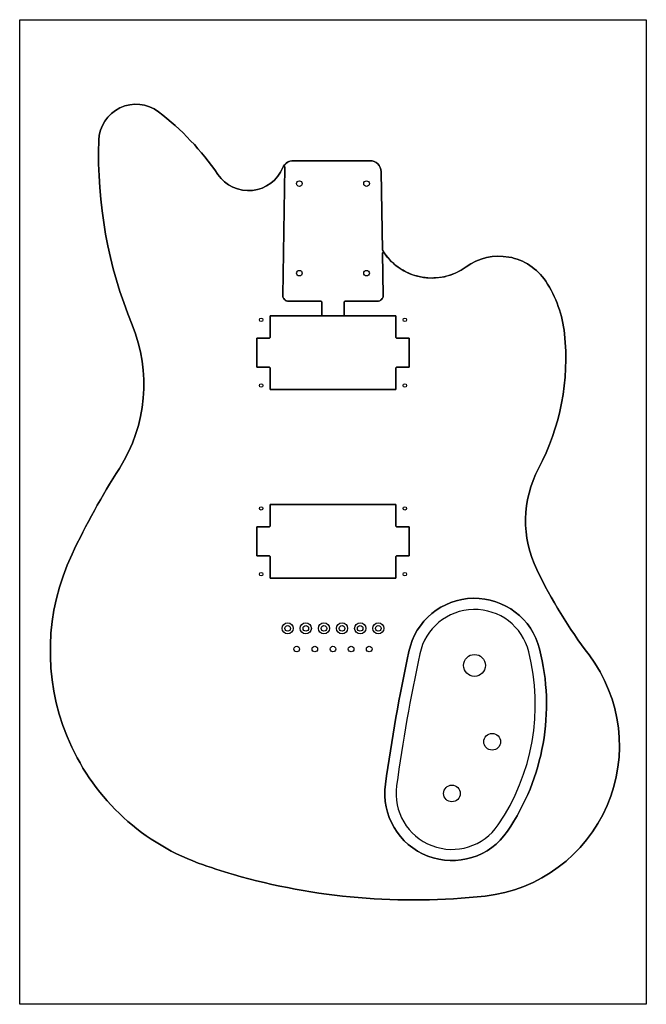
# Model space of a CAD drawing. Header units: inches. Extents: x -8.1 to 5.9, y -18.8 to 3.2.
import ezdxf

# ---------------------------------------------------------------- set-up
doc = ezdxf.new("R2010")
doc.units = ezdxf.units.IN
doc.header["$MEASUREMENT"] = 0

msp = doc.modelspace()

# ---------------------------------------------------------------- linework, layer by layer
msp.add_lwpolyline([(-8.073, -18.85), (-8.073, 3.15), (5.927, 3.15), (5.927, -18.85)], close=True)
for points in [[(-2.183, -0.136, 0.02081), (-2.192, -0.155, -0.597487), (-3.645, -0.307, 0.080938), (-4.974, 1.092, 0.609036), (-6.306, 0.458, 0.105973), (-5.561, -3.667, -0.243931), (-5.846, -6.877, 0.031289), (-6.904, -8.793, 0.440727), (-4.083, -15.693, 0.017829), (-3.298, -15.95, 0.098265), (2.326, -16.43, 0.581413), (4.647, -11.043, -0.0487), (3.481, -9.137, -0.239066), (3.52, -6.876, 0.149143), (4.101, -3.867, 0.120477), (3.679, -2.694, 0.427275), (1.901, -2.374, -0.422769), (0.069, -2.058, 0.743403), (0.033, -2.07), (0.047, -3.013, -0.418822), (-0.078, -3.14), (-0.803, -3.14, 0.414214), (-0.823, -3.16), (-0.823, -3.445, 0.414214), (-0.803, -3.465), (0.332, -3.465), (0.332, -3.945, 0.414214), (0.352, -3.965), (0.627, -3.965), (0.627, -4.615), (0.352, -4.615, 0.414214), (0.332, -4.635), (0.332, -5.115), (-2.478, -5.115), (-2.478, -4.635, 0.414214), (-2.498, -4.615), (-2.773, -4.615), (-2.773, -3.965), (-2.498, -3.965, 0.414214), (-2.478, -3.945), (-2.478, -3.465), (-1.343, -3.465, 0.414214), (-1.323, -3.445), (-1.323, -3.16, 0.414214), (-1.343, -3.14), (-2.068, -3.14, -0.418822), (-2.193, -3.013), (-2.148, -0.149, 0.703363)], [(-2.192, -0.155, -0.304249), (-1.96, 0), (-0.246, 0, -0.40962), (0.004, -0.246), (0.031, -2, 0.43862), (1.901, -2.374, -0.427275), (3.679, -2.694, -0.120477), (4.101, -3.867, -0.149143), (3.52, -6.876, 0.239066), (3.481, -9.137, 0.0487), (4.647, -11.043, -0.581413), (2.326, -16.43, -0.098265), (-3.298, -15.95, -0.017829), (-4.083, -15.693, -0.440727), (-6.904, -8.793, -0.031289), (-5.846, -6.877, 0.243931), (-5.561, -3.667, -0.105973), (-6.306, 0.458, -0.609036), (-4.974, 1.092, -0.080938), (-3.645, -0.307, 0.597487)], [(-1.96, 0, 0.281656), (-2.183, -0.136, -0.703363), (-2.148, -0.149), (-2.193, -3.013, 0.418822), (-2.068, -3.14), (-1.343, -3.14, -0.414214), (-1.323, -3.16), (-1.323, -3.445, -0.414214), (-1.343, -3.465), (-0.803, -3.465, -0.414214), (-0.823, -3.445), (-0.823, -3.16, -0.414214), (-0.803, -3.14), (-0.078, -3.14, 0.418822), (0.047, -3.013), (0.033, -2.07, -0.743403), (0.069, -2.058, -0.013371), (0.031, -2), (0.004, -0.246, 0.40962), (-0.246, 0)], [(-2.498, -3.965), (-2.773, -3.965), (-2.773, -4.615), (-2.498, -4.615, -0.414214), (-2.478, -4.635), (-2.478, -5.115), (0.332, -5.115), (0.332, -4.635, -0.414214), (0.352, -4.615), (0.627, -4.615), (0.627, -3.965), (0.352, -3.965, -0.414214), (0.332, -3.945), (0.332, -3.465), (-2.478, -3.465), (-2.478, -3.945, -0.414214)], [(0.352, -8.83, 0.414214), (0.332, -8.85), (0.332, -9.33), (-2.478, -9.33), (-2.478, -8.85, 0.414214), (-2.498, -8.83), (-2.773, -8.83), (-2.773, -8.18), (-2.498, -8.18, 0.414214), (-2.478, -8.16), (-2.478, -7.68), (0.332, -7.68), (0.332, -8.16, 0.414214), (0.352, -8.18), (0.627, -8.18), (0.627, -8.83)], [(0.332, -9.33), (0.332, -8.85, -0.414214), (0.352, -8.83), (0.627, -8.83), (0.627, -8.18), (0.352, -8.18, -0.414214), (0.332, -8.16), (0.332, -7.68), (-2.478, -7.68), (-2.478, -8.16, -0.414214), (-2.498, -8.18), (-2.773, -8.18), (-2.773, -8.83), (-2.498, -8.83, -0.414214), (-2.478, -8.85), (-2.478, -9.33)], [(3.543, -10.909, 0.793235), (0.623, -10.964, 0.018133), (0.099, -13.932, 0.793235), (2.825, -14.983, 0.21467)], [(2.825, -14.983, -0.793235), (0.099, -13.932, -0.018133), (0.623, -10.964, -0.793235), (3.543, -10.909, -0.21467)], [(2.618, -14.842, 0.21467), (3.301, -10.971, 0.793235), (0.867, -11.017, 0.018133), (0.347, -13.967, 0.793235)]]:
    msp.add_lwpolyline(points, format="xyb", close=True)
for centre, radius in [((-1.823, -0.513), 0.0625), ((-1.823, -0.513), 0.0625), ((-0.323, -0.513), 0.0625), ((-0.323, -0.513), 0.0625), ((-1.823, -2.513), 0.0625), ((-1.823, -2.513), 0.0625), ((-0.323, -2.513), 0.0625), ((-0.323, -2.513), 0.0625), ((-2.678, -3.555), 0.0391), ((0.532, -3.555), 0.0391), ((-2.678, -5.025), 0.0391), ((0.532, -5.025), 0.0391), ((-2.678, -7.77), 0.0391), ((0.532, -7.77), 0.0391), ((-2.678, -9.24), 0.0391), ((0.532, -9.24), 0.0391), ((-2.085, -10.45), 0.125), ((-1.68, -10.45), 0.125), ((-1.275, -10.45), 0.125), ((-0.87, -10.45), 0.125), ((-0.465, -10.45), 0.125), ((-0.06, -10.45), 0.125), ((-2.085, -10.45), 0.0625), ((-1.68, -10.45), 0.0625), ((-1.275, -10.45), 0.0625), ((-0.87, -10.45), 0.0625), ((-0.465, -10.45), 0.0625), ((-0.06, -10.45), 0.0625), ((-1.883, -10.913), 0.0625), ((-1.478, -10.913), 0.0625), ((-1.073, -10.913), 0.0625), ((-0.668, -10.913), 0.0625), ((-0.263, -10.913), 0.0625), ((2.089, -11.278), 0.245), ((2.483, -12.983), 0.187), ((1.585, -14.139), 0.187)]:
    msp.add_circle(centre, radius)

doc.saveas('drawing.dxf')
